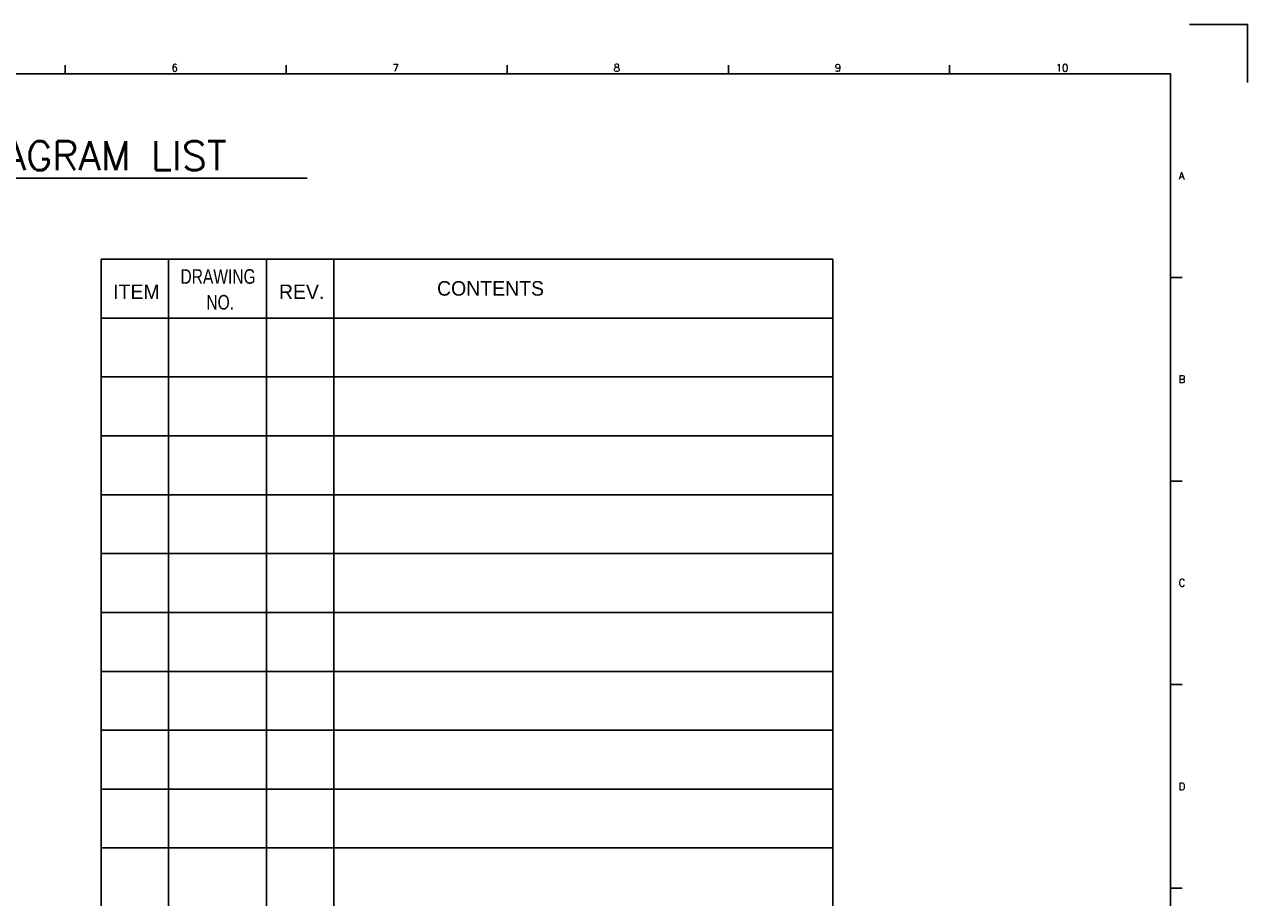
# Model space of a CAD drawing. Extents: x 577 to 1183, y -104 to 324.
# Tile 3 of 3: x 880 to 1183, y 107 to 324. Entities that reach past the tile are written whole.
import ezdxf
from ezdxf.enums import TextEntityAlignment as Align

# ---------------------------------------------------------------- set-up
doc = ezdxf.new("R2010")
doc.units = 0
doc.header["$MEASUREMENT"] = 0
for name, color, linetype in [('CON', 4, 'Continuous'), ('圖框CON', 4, 'Continuous'), ('框線', 6, 'Continuous')]:
    doc.layers.add(name, color=color, linetype=linetype)
doc.styles.add('DAYUKP', font='complex', dxfattribs={"bigfont": 'DAYUKP.SHX'})
doc.styles.add('ROMANS', font='romans', dxfattribs={"width": 0.8})
doc.styles.add('STANDARD-1', font='txt')

# ---------------------------------------------------------------- blocks, each defined once
blk = doc.blocks.new('1')
at = {"layer": 'Defpoints'}
blk.add_lwpolyline([(1252.5, 359.33), (1266.9, 359.33), (1266.9, 344.93)], dxfattribs=at)
at = {"layer": '圖框CON'}
for p, q in [((974.16, 347.11), (974.16, 349.27)), ((1028.89, 347.11), (1028.89, 349.27)), ((1083.62, 347.11), (1083.62, 349.27)), ((1138.35, 347.11), (1138.35, 349.27)), ((1193.09, 347.11), (1193.09, 349.27)), ((1250.71, 296.68), (1247.82, 296.68)), ((1250.71, 246.27), (1247.82, 246.27)), ((1250.71, 195.86), (1247.82, 195.86)), ((1250.71, 145.45), (1247.82, 145.45))]:
    blk.add_line(p, q, dxfattribs=at)
at = {"layer": '框線'}
for p, q in [((1247.82, 347.09), (700.5, 347.09)), ((1247.82, -56.2), (1247.82, 347.09))]:
    blk.add_line(p, q, dxfattribs=at)
at = {"style": 'DAYUKP'}
for s, p in [('6', (1000.51, 347.7)), ('7', (1055.24, 347.7)), ('8', (1109.97, 347.7)), ('9', (1164.7, 347.7)), ('10', (1219.43, 347.7))]:
    blk.add_text(s, height=1.8, dxfattribs=at).set_placement(p)
for s, p in [('A', (1249.86, 321.88)), ('B', (1249.86, 271.47)), ('C', (1249.86, 221.06)), ('D', (1249.86, 170.64))]:
    blk.add_text(s, height=1.8, dxfattribs=at).set_placement(p, align=Align.MIDDLE_LEFT)

msp = doc.modelspace()

# ---------------------------------------------------------------- linework, layer by layer
at = {"layer": 'CON'}
for p, q in [((832.22, 285.58), (949.84, 285.58)), ((898.84, 265.46), (1079.95, 265.46)), ((898.84, 265.46), (898.84, -11.51)), ((915.52, 265.46), (915.52, -11.51)), ((939.76, 265.46), (939.76, -11.51)), ((956.44, 265.46), (956.44, -11.51)), ((1079.95, 265.46), (1079.95, -11.51)), ((898.84, 250.89), (1079.95, 250.89)), ((898.84, 236.31), (1079.95, 236.31)), ((898.84, 221.73), (1079.95, 221.73)), ((898.84, 207.15), (1079.95, 207.15)), ((898.84, 192.58), (1079.95, 192.58)), ((898.84, 178), (1079.95, 178)), ((898.84, 163.42), (1079.95, 163.42)), ((898.84, 148.84), (1079.95, 148.84)), ((898.84, 134.27), (1079.95, 134.27)), ((898.84, 119.69), (1079.95, 119.69))]:
    msp.add_line(p, q, dxfattribs=at)

# ---------------------------------------------------------------- block references
msp.add_blockref('1', (-84.25, -35.73), dxfattribs=at)

# ---------------------------------------------------------------- texts
at = {"layer": 'CON', "style": 'ROMANS'}
msp.add_text('LOGIC DIAGRAM LIST', height=7.2, dxfattribs=at).set_placement((833.33, 285.33), align=Align.BOTTOM_LEFT)
at = {"layer": 'CON', "style": 'STANDARD-1', "width": 0.8}
for s, p in [('DRAWING', (927.76, 261.19)), (' NO.', (927.76, 254.82))]:
    msp.add_text(s, height=3.6, dxfattribs=at).set_placement(p, align=Align.MIDDLE)
at = {"layer": 'CON', "style": 'STANDARD-1'}
for s, p in [('CONTENTS', (995.22, 258.25)), ('ITEM', (907.54, 257.4)), ('REV.', (948.46, 257.4))]:
    msp.add_text(s, height=3.6, dxfattribs=at).set_placement(p, align=Align.MIDDLE)

doc.saveas('drawing.dxf')
